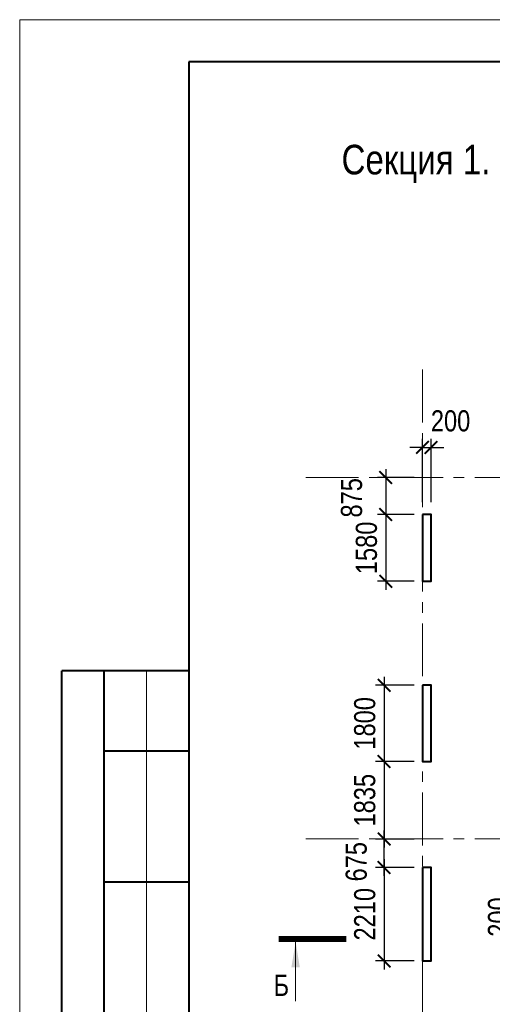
# Model space of a CAD drawing. Extents: x -8631841 to -8525813, y 4017860 to 4564755.
# Tile 14 of 112: x -8612184 to -8601002, y 4134314 to 4157599. Entities that reach past the tile are written whole.
import ezdxf
from ezdxf.enums import TextEntityAlignment as Align

# ---------------------------------------------------------------- set-up
doc = ezdxf.new("R2010")
doc.units = 0
doc.header["$LTSCALE"] = 1000
doc.header["$MEASUREMENT"] = 0
doc.linetypes.add('CENTER', pattern=[2, 1.25, -0.25, 0.25, -0.25])
for name, color, linetype, lineweight in [('СК-043-С-ПИЛОНЫ', 5, 'Continuous', 40), ('СК-100-О(си)', 7, 'CENTER', 15), ('СК-200-Р(амка)', 7, 'Continuous', 40), ('СК-210-Р-РАМКА ЛИНИИ ТОНКИЕ', 7, 'Continuous', 15), ('СК-220-Р-РАМКА ТЕКСТ', 7, 'Continuous', 15), ('СК-300-Р(азмеры)', 7, 'Continuous', 20), ('СК-343-Р-КОЛОННЫ', 7, 'Continuous', 13), ('СК-400-Т(екст)', 7, 'Continuous', 20), ('СК-500-С(ечения)', 5, 'Continuous', 40)]:
    doc.layers.add(name, color=color, linetype=linetype, lineweight=lineweight)
doc.styles.add('ARIAL_annotative', font='arial.ttf', dxfattribs={"width": 0.8, "height": 2.5})
doc.styles.add('RUSS', font='arial.ttf', dxfattribs={"width": 0.8})
doc.dimstyles.new('100-200', dxfattribs={"dimscale": 0, "dimtxt": 500, "dimasz": 300, "dimexe": 200, "dimexo": 200, "dimgap": 200, "dimtad": 1, "dimdec": 0, "dimzin": 0, "dimdsep": 46, "dimtxsty": 'RUSS', "dimblk": 'ARCHTICK', "dimcen": 0.096, "dimdle": 200, "dimclrd": 7, "dimclre": 7, "dimclrt": 256, "dimadec": 0, "dimazin": 0, "dimtfac": 1, "dimtdec": 0, "dimtmove": 2, "dimatfit": 3, "dimldrblk": 'OBLIQUE', "dimfxl": 1, "dimtolj": 1, "dimtzin": 0, "dimarcsym": 0})

# ---------------------------------------------------------------- blocks, each defined once
blk = doc.blocks.new('оси')
at = {"layer": 'СК-100-О(си)'}
for p, q in [((-43920.2, 18534.9), (-43920.2, -7257.5)), ((-46685.3, 15985), (6554.2, 15985)), ((-46685.3, 7435), (6554.2, 7435))]:
    blk.add_line(p, q, dxfattribs=at)
blk = doc.blocks.new('A$C858fb3ef')
at = {"layer": 'СК-300-Р(азмеры)'}
blk.add_blockref('оси', (0, 0), dxfattribs=at)
blk = doc.blocks.new('A$C573b34c5')
blk.add_blockref('A$C858fb3ef', (0, 0))
blk = doc.blocks.new('Сечение')
at = {"layer": 'СК-500-С(ечения)', "linetype": 'Continuous', "lineweight": 15, "ltscale": 100}
blk.add_line((-200, -35), (-200, -735), dxfattribs=at)
at = {"layer": 'СК-500-С(ечения)', "linetype": 'Continuous', "ltscale": 100, "const_width": 70}
blk.add_lwpolyline([(-400, 0), (400, 0)], dxfattribs=at)
at = {"layer": 'СК-500-С(ечения)', "linetype": 'Continuous', "ltscale": 100}
blk.add_solid([(-200, -35), (-250, -335), (-150, -335)], dxfattribs=at)
blk = doc.blocks.new('*U24')
at = {"layer": 'СК-400-Т(екст)', "ltscale": 100, "xscale": 0.01, "yscale": 0.01, "zscale": 0.01, "rotation": 89.99999999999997}
blk.add_blockref('Сечение', (0, -273.14), dxfattribs=at)
at = {"layer": 'СК-500-С(ечения)', "color": 0, "ltscale": 100, "style": 'ARIAL_annotative', "text_generation_flag": 2, "width": 0.8}
blk.add_attdef('НОМЕР_СЕЧЕНИЯ_1_1(НОМЕР_ЛИСТА)', text='', height=2.5, rotation=90, dxfattribs=at).set_placement((6.74, -1.23), align=Align.RIGHT)
blk.add_attdef('НОМЕР_СЕЧЕНИЯ_2_1(НОМЕР_ЛИСТА)', text='', height=2.5, rotation=90, dxfattribs=at).set_placement((7.48, -275.91), align=Align.BOTTOM_LEFT)
blk = doc.blocks.new('_ArchTick')
at = {"color": 0, "linetype": 'ByBlock', "const_width": 0.15}
blk.add_lwpolyline([(-0.5, -0.5), (0.5, 0.5)], dxfattribs=at)
blk = doc.blocks.new('*D989')
at = {"layer": 'Defpoints', "color": 0, "transparency": 16777216}
for p in [(-8602652, 4141858), (-8603563, 4140058), (-8602652, 4140058)]:
    blk.add_point(p, dxfattribs=at)
at = {"layer": 'СК-343-Р-КОЛОННЫ', "color": 7, "lineweight": -2, "transparency": 16777216}
for p, q in [((-8603563, 4142058), (-8603563, 4139858)), ((-8602852, 4141858), (-8603763, 4141858)), ((-8602852, 4140058), (-8603763, 4140058))]:
    blk.add_line(p, q, dxfattribs=at)
at = {"layer": 'СК-343-Р-КОЛОННЫ', "color": 7, "lineweight": -2, "transparency": 16777216, "xscale": 300, "yscale": 300, "zscale": 300}
for p, rotation in [((-8603563, 4141858), 90), ((-8603563, 4140058), 270)]:
    blk.add_blockref('_ArchTick', p, dxfattribs=dict(at, rotation=rotation))
at = {"layer": 'СК-343-Р-КОЛОННЫ', "transparency": 16777216, "insert": (-8604018, 4140958), "char_height": 500, "attachment_point": 5, "rotation": 90, "style": 'RUSS'}
blk.add_mtext('\\A1;1800', dxfattribs=at)
blk = doc.blocks.new('_Oblique')
at = {"color": 0, "linetype": 'ByBlock', "lineweight": -2}
blk.add_line((-0.5, -0.5), (0.5, 0.5), dxfattribs=at)
blk = doc.blocks.new('*D1007')
at = {"layer": 'Defpoints', "color": 0, "transparency": 16777216}
for p in [(-8599112, 4136478), (-8600097, 4136278), (-8599112, 4136278)]:
    blk.add_point(p, dxfattribs=at)
at = {"layer": 'СК-343-Р-КОЛОННЫ', "color": 7, "lineweight": -2, "transparency": 16777216}
for p, q in [((-8600097, 4136478), (-8600097, 4136778)), ((-8599312, 4136478), (-8600297, 4136478)), ((-8600097, 4136478), (-8600097, 4136278)), ((-8599312, 4136278), (-8600297, 4136278)), ((-8600097, 4136278), (-8600097, 4135978))]:
    blk.add_line(p, q, dxfattribs=at)
at = {"layer": 'СК-343-Р-КОЛОННЫ', "color": 7, "lineweight": -2, "transparency": 16777216, "xscale": 300, "yscale": 300, "zscale": 300}
for p, rotation in [((-8600097, 4136478), 270), ((-8600097, 4136278), 90)]:
    blk.add_blockref('_ArchTick', p, dxfattribs=dict(at, rotation=rotation))
at = {"layer": 'СК-343-Р-КОЛОННЫ', "transparency": 16777216, "insert": (-8600852, 4136378), "char_height": 500, "attachment_point": 5, "rotation": 90, "style": 'RUSS'}
blk.add_mtext('\\A1;200', dxfattribs=at)
blk = doc.blocks.new('*D905')
at = {"layer": 'Defpoints', "color": 0, "transparency": 16777216}
for p in [(-8602452, 4147484), (-8602652, 4145989), (-8602452, 4145989)]:
    blk.add_point(p, dxfattribs=at)
at = {"layer": 'СК-343-Р-КОЛОННЫ', "color": 7, "lineweight": -2, "transparency": 16777216}
for p, q in [((-8602652, 4146189), (-8602652, 4147684)), ((-8602452, 4146189), (-8602452, 4147684)), ((-8602652, 4147484), (-8602952, 4147484)), ((-8602652, 4147484), (-8602452, 4147484)), ((-8602452, 4147484), (-8602152, 4147484))]:
    blk.add_line(p, q, dxfattribs=at)
at = {"layer": 'СК-343-Р-КОЛОННЫ', "color": 7, "lineweight": -2, "transparency": 16777216, "xscale": 300, "yscale": 300, "zscale": 300}
blk.add_blockref('_ArchTick', (-8602652, 4147484), dxfattribs=at)
at = {"layer": 'СК-343-Р-КОЛОННЫ', "color": 7, "lineweight": -2, "transparency": 16777216, "xscale": 300, "yscale": 300, "zscale": 300, "rotation": 180}
blk.add_blockref('_ArchTick', (-8602452, 4147484), dxfattribs=at)
at = {"layer": 'СК-343-Р-КОЛОННЫ', "transparency": 16777216, "insert": (-8601989, 4148109), "char_height": 500, "attachment_point": 5, "style": 'RUSS'}
blk.add_mtext('\\A1;200', dxfattribs=at)
blk = doc.blocks.new('*D944')
at = {"layer": 'Defpoints', "color": 0, "transparency": 16777216}
for p in [(-8602652, 4140058), (-8603563, 4138223), (-8602652, 4138223)]:
    blk.add_point(p, dxfattribs=at)
at = {"layer": 'СК-343-Р-КОЛОННЫ', "color": 7, "lineweight": -2, "transparency": 16777216}
for p, q in [((-8603563, 4140258), (-8603563, 4138023)), ((-8602852, 4140058), (-8603763, 4140058)), ((-8602852, 4138223), (-8603763, 4138223))]:
    blk.add_line(p, q, dxfattribs=at)
at = {"layer": 'СК-343-Р-КОЛОННЫ', "color": 7, "lineweight": -2, "transparency": 16777216, "xscale": 300, "yscale": 300, "zscale": 300}
for p, rotation in [((-8603563, 4140058), 90), ((-8603563, 4138223), 270)]:
    blk.add_blockref('_ArchTick', p, dxfattribs=dict(at, rotation=rotation))
at = {"layer": 'СК-343-Р-КОЛОННЫ', "transparency": 16777216, "insert": (-8604018, 4139141), "char_height": 500, "attachment_point": 5, "rotation": 90, "style": 'RUSS'}
blk.add_mtext('\\A1;1835', dxfattribs=at)
blk = doc.blocks.new('*D945')
at = {"layer": 'Defpoints', "color": 0, "transparency": 16777216}
for p in [(-8603563, 4138223), (-8602652, 4138223), (-8602652, 4137549)]:
    blk.add_point(p, dxfattribs=at)
at = {"layer": 'СК-343-Р-КОЛОННЫ', "color": 7, "lineweight": -2, "transparency": 16777216}
for p, q in [((-8603563, 4137349), (-8603563, 4138423)), ((-8602852, 4138223), (-8603763, 4138223)), ((-8602852, 4137549), (-8603763, 4137549))]:
    blk.add_line(p, q, dxfattribs=at)
at = {"layer": 'СК-343-Р-КОЛОННЫ', "color": 7, "lineweight": -2, "transparency": 16777216, "xscale": 300, "yscale": 300, "zscale": 300}
for p, rotation in [((-8603563, 4138223), 90), ((-8603563, 4137549), 270)]:
    blk.add_blockref('_ArchTick', p, dxfattribs=dict(at, rotation=rotation))
at = {"layer": 'СК-343-Р-КОЛОННЫ', "transparency": 16777216, "insert": (-8604219, 4137686), "char_height": 500, "attachment_point": 5, "rotation": 90, "style": 'RUSS'}
blk.add_mtext('\\A1;675', dxfattribs=at)
blk = doc.blocks.new('*D955')
at = {"layer": 'Defpoints', "color": 0, "transparency": 16777216}
for p in [(-8602652, 4137549), (-8603563, 4135338), (-8602652, 4135338)]:
    blk.add_point(p, dxfattribs=at)
at = {"layer": 'СК-343-Р-КОЛОННЫ', "color": 7, "lineweight": -2, "transparency": 16777216}
for p, q in [((-8603563, 4137749), (-8603563, 4135138)), ((-8602852, 4137549), (-8603763, 4137549)), ((-8602852, 4135338), (-8603763, 4135338))]:
    blk.add_line(p, q, dxfattribs=at)
at = {"layer": 'СК-343-Р-КОЛОННЫ', "color": 7, "lineweight": -2, "transparency": 16777216, "xscale": 300, "yscale": 300, "zscale": 300}
for p, rotation in [((-8603563, 4137549), 90), ((-8603563, 4135338), 270)]:
    blk.add_blockref('_ArchTick', p, dxfattribs=dict(at, rotation=rotation))
at = {"layer": 'СК-343-Р-КОЛОННЫ', "transparency": 16777216, "insert": (-8604018, 4136444), "char_height": 500, "attachment_point": 5, "rotation": 90, "style": 'RUSS'}
blk.add_mtext('\\A1;2210', dxfattribs=at)
blk = doc.blocks.new('*D981')
at = {"layer": 'Defpoints', "color": 0, "transparency": 16777216}
for p in [(-8602652, 4145898), (-8603522, 4144318), (-8602652, 4144318)]:
    blk.add_point(p, dxfattribs=at)
at = {"layer": 'СК-343-Р-КОЛОННЫ', "color": 7, "lineweight": -2, "transparency": 16777216}
for p, q in [((-8603522, 4146098), (-8603522, 4144118)), ((-8602852, 4145898), (-8603722, 4145898)), ((-8602852, 4144318), (-8603722, 4144318))]:
    blk.add_line(p, q, dxfattribs=at)
at = {"layer": 'СК-343-Р-КОЛОННЫ', "color": 7, "lineweight": -2, "transparency": 16777216, "xscale": 300, "yscale": 300, "zscale": 300}
for p, rotation in [((-8603522, 4145898), 90), ((-8603522, 4144318), 270)]:
    blk.add_blockref('_ArchTick', p, dxfattribs=dict(at, rotation=rotation))
at = {"layer": 'СК-343-Р-КОЛОННЫ', "transparency": 16777216, "insert": (-8603978, 4145108), "char_height": 500, "attachment_point": 5, "rotation": 90, "style": 'RUSS'}
blk.add_mtext('\\A1;1580', dxfattribs=at)
blk = doc.blocks.new('*D982')
at = {"layer": 'Defpoints', "color": 0, "transparency": 16777216}
for p in [(-8602652, 4146773), (-8603522, 4145898), (-8602652, 4145898)]:
    blk.add_point(p, dxfattribs=at)
at = {"layer": 'СК-343-Р-КОЛОННЫ', "color": 7, "lineweight": -2, "transparency": 16777216}
for p, q in [((-8603522, 4146973), (-8603522, 4145698)), ((-8602852, 4146773), (-8603722, 4146773)), ((-8602852, 4145898), (-8603722, 4145898))]:
    blk.add_line(p, q, dxfattribs=at)
at = {"layer": 'СК-343-Р-КОЛОННЫ', "color": 7, "lineweight": -2, "transparency": 16777216, "xscale": 300, "yscale": 300, "zscale": 300}
for p, rotation in [((-8603522, 4146773), 90), ((-8603522, 4145898), 270)]:
    blk.add_blockref('_ArchTick', p, dxfattribs=dict(at, rotation=rotation))
at = {"layer": 'СК-343-Р-КОЛОННЫ', "transparency": 16777216, "insert": (-8604330, 4146292), "char_height": 500, "attachment_point": 5, "rotation": 90, "style": 'RUSS'}
blk.add_mtext('\\A1;875', dxfattribs=at)
blk = doc.blocks.new('20')
at = {"layer": 'СК-043-С-ПИЛОНЫ'}
for points in [[(0, 15110), (0, 13530), (200, 13530), (200, 15110)], [(0, 11071), (0, 9271), (200, 9271), (200, 11071)]]:
    blk.add_lwpolyline(points, close=True, dxfattribs=at)
blk.add_lwpolyline([(0, 6760), (0, 4550), (200, 4550), (200, 6760), (0, 6760)], dxfattribs=at)

msp = doc.modelspace()

# ---------------------------------------------------------------- linework, layer by layer
at = {"layer": 'СК-200-Р(амка)'}
for p, q in [((-8529183.8, 4156599.2), (-8608183.8, 4156599.2)), ((-8608183.8, 4156599.2), (-8608183.8, 4099199.2)), ((-8608183.8, 4142199.2), (-8611183.8, 4142199.2)), ((-8611183.8, 4116199.2), (-8611183.8, 4142199.2)), ((-8610183.8, 4116199.2), (-8610183.8, 4142199.2)), ((-8608183.8, 4140299.2), (-8610183.8, 4140299.2)), ((-8608183.8, 4137199.2), (-8610183.8, 4137199.2))]:
    msp.add_line(p, q, dxfattribs=at)
at = {"layer": 'СК-210-Р-РАМКА ЛИНИИ ТОНКИЕ'}
for p, q in [((-8612183.8, 4098199.2), (-8612183.8, 4157599.2)), ((-8612183.8, 4157599.2), (-8528183.8, 4157599.2)), ((-8609183.8, 4116199.2), (-8609183.8, 4142199.2))]:
    msp.add_line(p, q, dxfattribs=at)

# ---------------------------------------------------------------- block references
at = {"layer": 'СК-300-Р(азмеры)'}
msp.add_blockref('A$C573b34c5', (-8558731.8, 4130788.4), dxfattribs=at)
at = {"layer": 'СК-343-Р-КОЛОННЫ'}
msp.add_blockref('20', (-8602652.1, 4130788.4), dxfattribs=at)
at = {"layer": 'СК-500-С(ечения)', "color": 1}
ref = msp.add_blockref('*U24', (-8550627.6, 4135858.1), dxfattribs=dict(at, xscale=200, yscale=200, zscale=200, rotation=269.9999385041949))
ref.add_attrib('НОМЕР_СЕЧЕНИЯ_2_1(НОМЕР_ЛИСТА)', 'Б', dxfattribs={"color": 0, "ltscale": 100, "height": 500, "style": 'ARIAL_annotative', "width": 0.8}).set_placement((-8605810, 4134362.2), align=Align.BOTTOM_RIGHT)

# ---------------------------------------------------------------- texts
at = {"layer": 'СК-220-Р-РАМКА ТЕКСТ', "color": 7, "style": 'RUSS', "width": 0.8}
msp.add_text('Cекция 1. Схема несущих конструкций технического пространства.', height=700, dxfattribs=at).set_placement((-8604568.5, 4153940.6))

# ---------------------------------------------------------------- dimensions: what is measured, and where the dimension line sits
at = {"layer": 'СК-343-Р-КОЛОННЫ'}
dim = msp.add_linear_dim(base=(-8602452.1, 4147483.7), p1=(-8602652.1, 4145989), p2=(-8602452.1, 4145989), dimstyle='100-200', override={"dimscale": 1}, dxfattribs=at)
dim.commit()
dim.dimension.update_dxf_attribs({"geometry": '*D905', "text_midpoint": (-8601988.9, 4148108.6), "dimtype": 160})
for base, p1, p2, picture, middle in [((-8603522.4, 4145898.1), (-8602652.1, 4146773.4), (-8602652.1, 4145898.1), '*D982', (-8604329.6, 4146292)), ((-8603562.9, 4138223.4), (-8602652.1, 4137548.7), (-8602652.1, 4138223.4), '*D945', (-8604219.4, 4137685.9))]:
    dim = msp.add_linear_dim(base=base, p1=p1, p2=p2, angle=90, dimstyle='100-200', override={"dimscale": 1}, dxfattribs=at)
    dim.commit()
    dim.dimension.update_dxf_attribs({"geometry": picture, "text_midpoint": middle, "dimtype": 160})
for base, p1, p2, picture, middle in [((-8603522.4, 4144318.3), (-8602652.1, 4145898.1), (-8602652.1, 4144318.3), '*D981', (-8603977.7, 4145108.2)), ((-8603562.9, 4140058.4), (-8602652.1, 4141858.4), (-8602652.1, 4140058.4), '*D989', (-8604018.2, 4140958.4)), ((-8603562.9, 4138223.4), (-8602652.1, 4140058.4), (-8602652.1, 4138223.4), '*D944', (-8604018.3, 4139140.9)), ((-8603562.9, 4135338.4), (-8602652.1, 4137548.7), (-8602652.1, 4135338.4), '*D955', (-8604018.2, 4136443.5)), ((-8600096.7, 4136278.4), (-8599112.2, 4136478.4), (-8599112.2, 4136278.4), '*D1007', (-8600852, 4136378.4))]:
    dim = msp.add_linear_dim(base=base, p1=p1, p2=p2, angle=90, dimstyle='100-200', override={"dimscale": 1}, dxfattribs=at)
    dim.commit()
    dim.dimension.update_dxf_attribs({"geometry": picture, "text_midpoint": middle})

doc.saveas('drawing.dxf')
